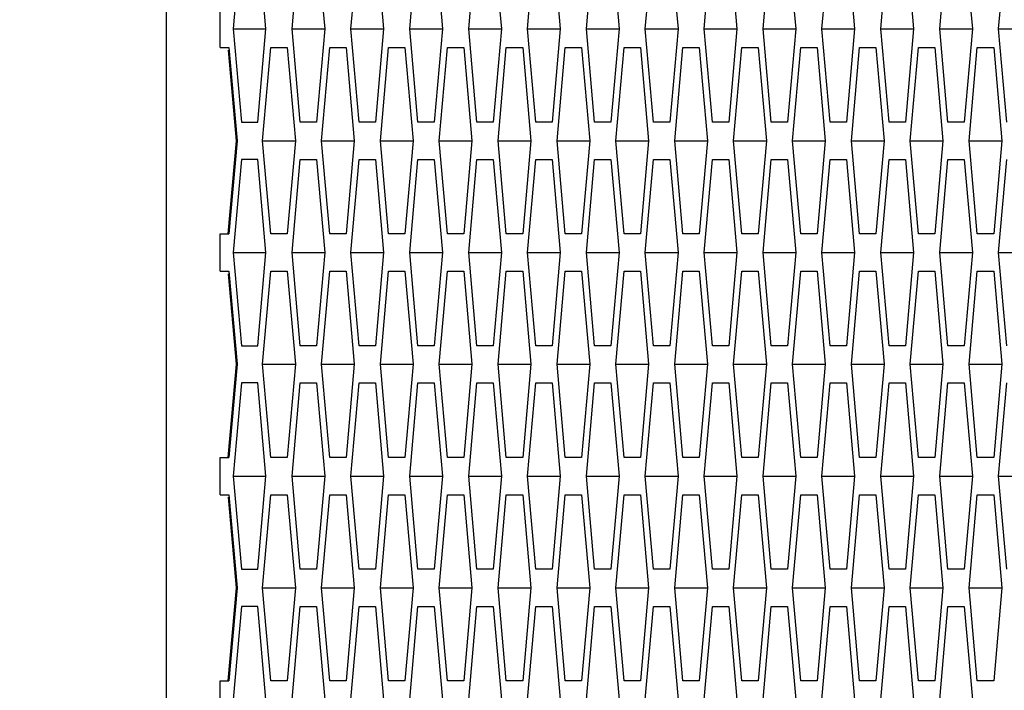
# Model space of a CAD drawing. Header units: millimetres. Extents: x 0 to 420, y 0 to 297.
# Tile 247 of 256: x 225.99 to 228.64, y 207.45 to 209.25. Entities that reach past the tile are written whole.
import ezdxf

# ---------------------------------------------------------------- set-up
doc = ezdxf.new("R2010")
doc.units = ezdxf.units.MM
doc.header["$LTSCALE"] = 23.1
doc.layers.get('0').update_dxf_attribs({"linetype": 'CONTINUOUS'})
doc.layers.add('DIM_PILOTEES', color=7, linetype='CONTINUOUS')
doc.styles.get("Standard").update_dxf_attribs({"font": 'txt', "width": 0.7})
doc.dimstyles.new('DIMSTYLE_1', dxfattribs={"dimtxt": 2.5, "dimasz": 3.5, "dimexe": 2, "dimexo": 0, "dimtad": 1, "dimdec": 0, "dimlfac": 10, "dimdsep": 46, "dimtxsty": 'Standard', "dimblk": '_FILLED', "dimblk1": '_FILLED', "dimblk2": '_FILLED', "dimcen": 0.09, "dimazin": 2, "dimtp": 1.2, "dimtm": 1.2, "dimtfac": 1, "dimtdec": 0, "dimtofl": 0, "dimtmove": 0, "dimatfit": 3, "dimldrblk": '_FILLED', "dimfxl": 0, "dimtolj": 1, "dimarcsym": 0})
doc.dimstyles.new('DIMSTYLE_2', dxfattribs={"dimtxt": 2.5, "dimasz": 3.5, "dimexe": 2, "dimexo": 0, "dimtad": 1, "dimdec": 0, "dimlfac": 10, "dimdsep": 46, "dimtxsty": 'Standard', "dimblk": '_FILLED', "dimblk1": '_FILLED', "dimblk2": '_FILLED', "dimcen": 0.09, "dimazin": 2, "dimtp": 0.5, "dimtm": 0.5, "dimtfac": 1, "dimtdec": 0, "dimtofl": 0, "dimtmove": 0, "dimatfit": 3, "dimldrblk": '_FILLED', "dimfxl": 0, "dimtolj": 1, "dimarcsym": 0})
doc.dimstyles.new('DIMSTYLE_4', dxfattribs={"dimtxt": 2.5, "dimasz": 3.5, "dimexe": 2, "dimexo": 0, "dimtad": 1, "dimdec": 0, "dimlfac": 10, "dimdsep": 46, "dimtxsty": 'Standard', "dimblk": '_FILLED', "dimblk1": '_FILLED', "dimblk2": '_FILLED', "dimcen": 0.09, "dimazin": 2, "dimtp": 0.8, "dimtm": 0.8, "dimtfac": 1, "dimtdec": 0, "dimtofl": 0, "dimtmove": 0, "dimatfit": 3, "dimldrblk": '_FILLED', "dimfxl": 0, "dimtolj": 1, "dimarcsym": 0})

# ---------------------------------------------------------------- blocks, each defined once
blk = doc.blocks.new('_FILLED')
at = {"color": 0, "linetype": 'ByBlock'}
blk.add_solid([(0, 0), (-1, 0.14286), (-1, -0.14286)], dxfattribs=at)
blk = doc.blocks.new('*D1')
at = {"layer": 'DIM_PILOTEES', "color": 2, "linetype": 'Continuous'}
for p, q in [((273.9153, 254.2086), (213.2201, 254.2086)), ((215.2201, 254.2086), (215.2201, 191.8279)), ((215.2201, 129.4471), (215.2201, 191.8279)), ((273.9407, 129.4471), (213.2201, 129.4471))]:
    blk.add_line(p, q, dxfattribs=at)
at = {"layer": 'DIM_PILOTEES', "color": 2, "linetype": 'Continuous', "xscale": 3.5, "yscale": 3.5, "zscale": 3.5}
for p, rotation in [((215.2201, 254.2086), 90), ((215.2201, 129.4471), 270)]:
    blk.add_blockref('_FILLED', p, dxfattribs=dict(at, rotation=rotation))
at = {"layer": 'DIM_PILOTEES', "color": 2, "linetype": 'Continuous', "insert": (212.0951, 191.6644), "char_height": 2.5, "width": 10.982143, "attachment_point": 2, "rotation": 90, "line_spacing_factor": 0.9}
blk.add_mtext('{\\ftxt;\\W0.0001;\\H0.0001;\\~}{\\ftxt;\\W2.9285714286;\\H2.5; }{\\ftxt;\\W0.0001;\\H0.0001;\\~}', dxfattribs=at)
blk = doc.blocks.new('*D2')
at = {"layer": 'DIM_PILOTEES', "color": 2, "linetype": 'Continuous'}
for p, q in [((226.3883, 206.1532), (226.3883, 267.8625)), ((243.2945, 226.4959), (243.2945, 267.8625)), ((226.3883, 265.8625), (218.8883, 265.8625)), ((218.8883, 265.8625), (234.8414, 265.8625)), ((250.7945, 265.8625), (234.8414, 265.8625)), ((243.2945, 265.8625), (250.7945, 265.8625))]:
    blk.add_line(p, q, dxfattribs=at)
at = {"layer": 'DIM_PILOTEES', "color": 2, "linetype": 'Continuous', "xscale": 3.5, "yscale": 3.5, "zscale": 3.5}
blk.add_blockref('_FILLED', (226.3883, 265.8625), dxfattribs=at)
at = {"layer": 'DIM_PILOTEES', "color": 2, "linetype": 'Continuous', "xscale": 3.5, "yscale": 3.5, "zscale": 3.5, "rotation": 180}
blk.add_blockref('_FILLED', (243.2945, 265.8625), dxfattribs=at)
at = {"layer": 'DIM_PILOTEES', "color": 2, "linetype": 'Continuous', "insert": (235.5503, 268.9875), "char_height": 2.5, "width": 8.035714, "attachment_point": 2, "line_spacing_factor": 0.9}
blk.add_mtext('{\\ftxt;\\W0.0001;\\H0.0001;\\~}{\\ftxt;\\W2.1428571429;\\H2.5; }{\\ftxt;\\W0.0001;\\H0.0001;\\~}', dxfattribs=at)
blk = doc.blocks.new('*D9')
at = {"layer": 'DIM_PILOTEES', "color": 2, "linetype": 'Continuous'}
for p, q in [((226.3883, 206.1532), (226.3883, 279.9641)), ((276.2211, 241.5579), (276.2211, 279.9641)), ((226.3883, 277.9641), (251.3047, 277.9641)), ((276.2211, 277.9641), (251.3047, 277.9641))]:
    blk.add_line(p, q, dxfattribs=at)
at = {"layer": 'DIM_PILOTEES', "color": 2, "linetype": 'Continuous', "xscale": 3.5, "yscale": 3.5, "zscale": 3.5, "rotation": 180}
blk.add_blockref('_FILLED', (226.3883, 277.9641), dxfattribs=at)
at = {"layer": 'DIM_PILOTEES', "color": 2, "linetype": 'Continuous', "xscale": 3.5, "yscale": 3.5, "zscale": 3.5}
blk.add_blockref('_FILLED', (276.2211, 277.9641), dxfattribs=at)
at = {"layer": 'DIM_PILOTEES', "color": 2, "linetype": 'Continuous', "insert": (253.158, 281.0891), "char_height": 2.5, "width": 8.839286, "attachment_point": 2, "line_spacing_factor": 0.9}
blk.add_mtext('{\\ftxt;\\W0.0001;\\H0.0001;\\~}{\\ftxt;\\W2.3571428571;\\H2.5; }{\\ftxt;\\W0.0001;\\H0.0001;\\~}', dxfattribs=at)

msp = doc.modelspace()

# ---------------------------------------------------------------- linework, layer by layer
at = {"color": 3, "linetype": 'Continuous'}
for p, q in [((226.5895, 209.472), (226.5676, 209.222)), ((226.6554, 209.222), (226.6335, 209.472)), ((226.7257, 209.222), (226.7476, 209.472)), ((226.7916, 209.472), (226.8135, 209.222)), ((226.8838, 209.222), (226.9057, 209.472)), ((226.9496, 209.472), (226.9716, 209.222)), ((227.0419, 209.222), (227.0638, 209.472)), ((227.1077, 209.472), (227.1297, 209.222)), ((227.2, 209.222), (227.2219, 209.472)), ((227.2658, 209.472), (227.2878, 209.222)), ((227.358, 209.222), (227.38, 209.472)), ((227.4239, 209.472), (227.4459, 209.222)), ((227.5161, 209.222), (227.5381, 209.472)), ((227.582, 209.472), (227.604, 209.222)), ((227.6742, 209.222), (227.6962, 209.472)), ((227.7401, 209.472), (227.7621, 209.222)), ((227.8323, 209.222), (227.8543, 209.472)), ((227.8982, 209.472), (227.9201, 209.222)), ((227.9904, 209.222), (228.0124, 209.472)), ((228.0563, 209.472), (228.0782, 209.222)), ((228.1485, 209.222), (228.1705, 209.472)), ((228.2144, 209.472), (228.2363, 209.222)), ((228.3066, 209.222), (228.3286, 209.472)), ((228.3725, 209.472), (228.3944, 209.222)), ((228.4647, 209.222), (228.4866, 209.472)), ((228.5306, 209.472), (228.5525, 209.222)), ((228.6228, 209.222), (228.6447, 209.472)), ((226.5324, 209.172), (226.5324, 209.272)), ((226.5676, 209.222), (226.5895, 208.972)), ((226.6335, 208.972), (226.6554, 209.222)), ((226.7476, 208.972), (226.7257, 209.222)), ((226.8135, 209.222), (226.7916, 208.972)), ((226.9057, 208.972), (226.8838, 209.222)), ((226.9716, 209.222), (226.9496, 208.972)), ((227.0638, 208.972), (227.0419, 209.222)), ((227.1297, 209.222), (227.1077, 208.972)), ((227.2219, 208.972), (227.2, 209.222)), ((227.2878, 209.222), (227.2658, 208.972)), ((227.38, 208.972), (227.358, 209.222)), ((227.4459, 209.222), (227.4239, 208.972)), ((227.5381, 208.972), (227.5161, 209.222)), ((227.604, 209.222), (227.582, 208.972)), ((227.6962, 208.972), (227.6742, 209.222)), ((227.7621, 209.222), (227.7401, 208.972)), ((227.8543, 208.972), (227.8323, 209.222)), ((227.9201, 209.222), (227.8982, 208.972)), ((228.0124, 208.972), (227.9904, 209.222)), ((228.0782, 209.222), (228.0563, 208.972)), ((228.1705, 208.972), (228.1485, 209.222)), ((228.2363, 209.222), (228.2144, 208.972)), ((228.3286, 208.972), (228.3066, 209.222)), ((228.3944, 209.222), (228.3725, 208.972)), ((228.4866, 208.972), (228.4647, 209.222)), ((228.5525, 209.222), (228.5306, 208.972)), ((228.6447, 208.972), (228.6228, 209.222)), ((226.5324, 209.172), (226.5555, 209.172)), ((226.5764, 208.922), (226.555, 209.1651)), ((226.5555, 209.172), (226.5785, 208.922)), ((226.6466, 208.922), (226.6686, 209.172)), ((226.6686, 209.172), (226.7125, 209.172)), ((226.7125, 209.172), (226.7345, 208.922)), ((226.8047, 208.922), (226.8267, 209.172)), ((226.8267, 209.172), (226.8706, 209.172)), ((226.8706, 209.172), (226.8926, 208.922)), ((226.9628, 208.922), (226.9848, 209.172)), ((226.9848, 209.172), (227.0287, 209.172)), ((227.0287, 209.172), (227.0506, 208.922)), ((227.1209, 208.922), (227.1429, 209.172)), ((227.1429, 209.172), (227.1868, 209.172)), ((227.1868, 209.172), (227.2087, 208.922)), ((227.279, 208.922), (227.301, 209.172)), ((227.301, 209.172), (227.3449, 209.172)), ((227.3449, 209.172), (227.3668, 208.922)), ((227.4371, 208.922), (227.459, 209.172)), ((227.459, 209.172), (227.503, 209.172)), ((227.503, 209.172), (227.5249, 208.922)), ((227.5952, 208.922), (227.6171, 209.172)), ((227.6171, 209.172), (227.6611, 209.172)), ((227.6611, 209.172), (227.683, 208.922)), ((227.7533, 208.922), (227.7752, 209.172)), ((227.7752, 209.172), (227.8191, 209.172)), ((227.8191, 209.172), (227.8411, 208.922)), ((227.9114, 208.922), (227.9333, 209.172)), ((227.9333, 209.172), (227.9772, 209.172)), ((227.9772, 209.172), (227.9992, 208.922)), ((228.0695, 208.922), (228.0914, 209.172)), ((228.0914, 209.172), (228.1353, 209.172)), ((228.1353, 209.172), (228.1573, 208.922)), ((228.2275, 208.922), (228.2495, 209.172)), ((228.2495, 209.172), (228.2934, 209.172)), ((228.2934, 209.172), (228.3154, 208.922)), ((228.3856, 208.922), (228.4076, 209.172)), ((228.4076, 209.172), (228.4515, 209.172)), ((228.4515, 209.172), (228.4735, 208.922)), ((228.5437, 208.922), (228.5657, 209.172)), ((228.5657, 209.172), (228.6096, 209.172)), ((228.6096, 209.172), (228.6316, 208.922)), ((226.5895, 208.972), (226.6335, 208.972)), ((226.7916, 208.972), (226.7476, 208.972)), ((226.9496, 208.972), (226.9057, 208.972)), ((227.1077, 208.972), (227.0638, 208.972)), ((227.2658, 208.972), (227.2219, 208.972)), ((227.4239, 208.972), (227.38, 208.972)), ((227.582, 208.972), (227.5381, 208.972)), ((227.7401, 208.972), (227.6962, 208.972)), ((227.8982, 208.972), (227.8543, 208.972)), ((228.0563, 208.972), (228.0124, 208.972)), ((228.2144, 208.972), (228.1705, 208.972)), ((228.3725, 208.972), (228.3286, 208.972)), ((228.5306, 208.972), (228.4866, 208.972)), ((226.5544, 208.672), (226.5764, 208.922)), ((226.5785, 208.922), (226.5555, 208.672)), ((226.6686, 208.672), (226.6466, 208.922)), ((226.7345, 208.922), (226.7125, 208.672)), ((226.8267, 208.672), (226.8047, 208.922)), ((226.8926, 208.922), (226.8706, 208.672)), ((226.9848, 208.672), (226.9628, 208.922)), ((227.0506, 208.922), (227.0287, 208.672)), ((227.1429, 208.672), (227.1209, 208.922)), ((227.2087, 208.922), (227.1868, 208.672)), ((227.301, 208.672), (227.279, 208.922)), ((227.3668, 208.922), (227.3449, 208.672)), ((227.459, 208.672), (227.4371, 208.922)), ((227.5249, 208.922), (227.503, 208.672)), ((227.6171, 208.672), (227.5952, 208.922)), ((227.683, 208.922), (227.6611, 208.672)), ((227.7752, 208.672), (227.7533, 208.922)), ((227.8411, 208.922), (227.8191, 208.672)), ((227.9333, 208.672), (227.9114, 208.922)), ((227.9992, 208.922), (227.9772, 208.672)), ((228.0914, 208.672), (228.0695, 208.922)), ((228.1573, 208.922), (228.1353, 208.672)), ((228.2495, 208.672), (228.2275, 208.922)), ((228.3154, 208.922), (228.2934, 208.672)), ((228.4076, 208.672), (228.3856, 208.922)), ((228.4735, 208.922), (228.4515, 208.672)), ((228.5657, 208.672), (228.5437, 208.922)), ((228.6316, 208.922), (228.6096, 208.672)), ((226.5895, 208.872), (226.5676, 208.622)), ((226.6335, 208.872), (226.5895, 208.872)), ((226.6554, 208.622), (226.6335, 208.872)), ((226.7257, 208.622), (226.7476, 208.872)), ((226.7476, 208.872), (226.7916, 208.872)), ((226.7916, 208.872), (226.8135, 208.622)), ((226.8838, 208.622), (226.9057, 208.872)), ((226.9057, 208.872), (226.9496, 208.872)), ((226.9496, 208.872), (226.9716, 208.622)), ((227.0419, 208.622), (227.0638, 208.872)), ((227.0638, 208.872), (227.1077, 208.872)), ((227.1077, 208.872), (227.1297, 208.622)), ((227.2, 208.622), (227.2219, 208.872)), ((227.2219, 208.872), (227.2658, 208.872)), ((227.2658, 208.872), (227.2878, 208.622)), ((227.358, 208.622), (227.38, 208.872)), ((227.38, 208.872), (227.4239, 208.872)), ((227.4239, 208.872), (227.4459, 208.622)), ((227.5161, 208.622), (227.5381, 208.872)), ((227.5381, 208.872), (227.582, 208.872)), ((227.582, 208.872), (227.604, 208.622)), ((227.6742, 208.622), (227.6962, 208.872)), ((227.6962, 208.872), (227.7401, 208.872)), ((227.7401, 208.872), (227.7621, 208.622)), ((227.8323, 208.622), (227.8543, 208.872)), ((227.8543, 208.872), (227.8982, 208.872)), ((227.8982, 208.872), (227.9201, 208.622)), ((227.9904, 208.622), (228.0124, 208.872)), ((228.0124, 208.872), (228.0563, 208.872)), ((228.0563, 208.872), (228.0782, 208.622)), ((228.1485, 208.622), (228.1705, 208.872)), ((228.1705, 208.872), (228.2144, 208.872)), ((228.2144, 208.872), (228.2363, 208.622)), ((228.3066, 208.622), (228.3286, 208.872)), ((228.3286, 208.872), (228.3725, 208.872)), ((228.3725, 208.872), (228.3944, 208.622)), ((228.4647, 208.622), (228.4866, 208.872)), ((228.4866, 208.872), (228.5306, 208.872)), ((228.5306, 208.872), (228.5525, 208.622)), ((228.6228, 208.622), (228.6447, 208.872)), ((226.5324, 208.572), (226.5324, 208.672)), ((226.5324, 208.672), (226.5555, 208.672)), ((226.7125, 208.672), (226.6686, 208.672)), ((226.8706, 208.672), (226.8267, 208.672)), ((227.0287, 208.672), (226.9848, 208.672)), ((227.1868, 208.672), (227.1429, 208.672)), ((227.3449, 208.672), (227.301, 208.672)), ((227.503, 208.672), (227.459, 208.672)), ((227.6611, 208.672), (227.6171, 208.672)), ((227.8191, 208.672), (227.7752, 208.672)), ((227.9772, 208.672), (227.9333, 208.672)), ((228.1353, 208.672), (228.0914, 208.672)), ((228.2934, 208.672), (228.2495, 208.672)), ((228.4515, 208.672), (228.4076, 208.672)), ((228.6096, 208.672), (228.5657, 208.672)), ((226.5676, 208.622), (226.5895, 208.372)), ((226.6335, 208.372), (226.6554, 208.622)), ((226.7476, 208.372), (226.7257, 208.622)), ((226.8135, 208.622), (226.7916, 208.372)), ((226.9057, 208.372), (226.8838, 208.622)), ((226.9716, 208.622), (226.9496, 208.372)), ((227.0638, 208.372), (227.0419, 208.622)), ((227.1297, 208.622), (227.1077, 208.372)), ((227.2219, 208.372), (227.2, 208.622)), ((227.2878, 208.622), (227.2658, 208.372)), ((227.38, 208.372), (227.358, 208.622)), ((227.4459, 208.622), (227.4239, 208.372)), ((227.5381, 208.372), (227.5161, 208.622)), ((227.604, 208.622), (227.582, 208.372)), ((227.6962, 208.372), (227.6742, 208.622)), ((227.7621, 208.622), (227.7401, 208.372)), ((227.8543, 208.372), (227.8323, 208.622)), ((227.9201, 208.622), (227.8982, 208.372)), ((228.0124, 208.372), (227.9904, 208.622)), ((228.0782, 208.622), (228.0563, 208.372)), ((228.1705, 208.372), (228.1485, 208.622)), ((228.2363, 208.622), (228.2144, 208.372)), ((228.3286, 208.372), (228.3066, 208.622)), ((228.3944, 208.622), (228.3725, 208.372)), ((228.4866, 208.372), (228.4647, 208.622)), ((228.5525, 208.622), (228.5306, 208.372)), ((228.6447, 208.372), (228.6228, 208.622)), ((226.5324, 208.572), (226.5555, 208.572)), ((226.5555, 208.572), (226.5785, 208.322)), ((226.6466, 208.322), (226.6686, 208.572)), ((226.6686, 208.572), (226.7125, 208.572)), ((226.7125, 208.572), (226.7345, 208.322)), ((226.8047, 208.322), (226.8267, 208.572)), ((226.8267, 208.572), (226.8706, 208.572)), ((226.8706, 208.572), (226.8926, 208.322)), ((226.9628, 208.322), (226.9848, 208.572)), ((226.9848, 208.572), (227.0287, 208.572)), ((227.0287, 208.572), (227.0506, 208.322)), ((227.1209, 208.322), (227.1429, 208.572)), ((227.1429, 208.572), (227.1868, 208.572)), ((227.1868, 208.572), (227.2087, 208.322)), ((227.279, 208.322), (227.301, 208.572)), ((227.301, 208.572), (227.3449, 208.572)), ((227.3449, 208.572), (227.3668, 208.322)), ((227.4371, 208.322), (227.459, 208.572)), ((227.459, 208.572), (227.503, 208.572)), ((227.503, 208.572), (227.5249, 208.322)), ((227.5952, 208.322), (227.6171, 208.572)), ((227.6171, 208.572), (227.6611, 208.572)), ((227.6611, 208.572), (227.683, 208.322)), ((227.7533, 208.322), (227.7752, 208.572)), ((227.7752, 208.572), (227.8191, 208.572)), ((227.8191, 208.572), (227.8411, 208.322)), ((227.9114, 208.322), (227.9333, 208.572)), ((227.9333, 208.572), (227.9772, 208.572)), ((227.9772, 208.572), (227.9992, 208.322)), ((228.0695, 208.322), (228.0914, 208.572)), ((228.0914, 208.572), (228.1353, 208.572)), ((228.1353, 208.572), (228.1573, 208.322)), ((228.2275, 208.322), (228.2495, 208.572)), ((228.2495, 208.572), (228.2934, 208.572)), ((228.2934, 208.572), (228.3154, 208.322)), ((228.3856, 208.322), (228.4076, 208.572)), ((228.4076, 208.572), (228.4515, 208.572)), ((228.4515, 208.572), (228.4735, 208.322)), ((228.5437, 208.322), (228.5657, 208.572)), ((228.5657, 208.572), (228.6096, 208.572)), ((228.6096, 208.572), (228.6316, 208.322)), ((226.5764, 208.322), (226.555, 208.5651)), ((226.5895, 208.372), (226.6335, 208.372)), ((226.7916, 208.372), (226.7476, 208.372)), ((226.9496, 208.372), (226.9057, 208.372)), ((227.1077, 208.372), (227.0638, 208.372)), ((227.2658, 208.372), (227.2219, 208.372)), ((227.4239, 208.372), (227.38, 208.372)), ((227.582, 208.372), (227.5381, 208.372)), ((227.7401, 208.372), (227.6962, 208.372)), ((227.8982, 208.372), (227.8543, 208.372)), ((228.0563, 208.372), (228.0124, 208.372)), ((228.2144, 208.372), (228.1705, 208.372)), ((228.3725, 208.372), (228.3286, 208.372)), ((228.5306, 208.372), (228.4866, 208.372)), ((226.5544, 208.072), (226.5764, 208.322)), ((226.5785, 208.322), (226.5555, 208.072)), ((226.6686, 208.072), (226.6466, 208.322)), ((226.7345, 208.322), (226.7125, 208.072)), ((226.8267, 208.072), (226.8047, 208.322)), ((226.8926, 208.322), (226.8706, 208.072)), ((226.9848, 208.072), (226.9628, 208.322)), ((227.0506, 208.322), (227.0287, 208.072)), ((227.1429, 208.072), (227.1209, 208.322)), ((227.2087, 208.322), (227.1868, 208.072)), ((227.301, 208.072), (227.279, 208.322)), ((227.3668, 208.322), (227.3449, 208.072)), ((227.459, 208.072), (227.4371, 208.322)), ((227.5249, 208.322), (227.503, 208.072)), ((227.6171, 208.072), (227.5952, 208.322)), ((227.683, 208.322), (227.6611, 208.072)), ((227.7752, 208.072), (227.7533, 208.322)), ((227.8411, 208.322), (227.8191, 208.072)), ((227.9333, 208.072), (227.9114, 208.322)), ((227.9992, 208.322), (227.9772, 208.072)), ((228.0914, 208.072), (228.0695, 208.322)), ((228.1573, 208.322), (228.1353, 208.072)), ((228.2495, 208.072), (228.2275, 208.322)), ((228.3154, 208.322), (228.2934, 208.072)), ((228.4076, 208.072), (228.3856, 208.322)), ((228.4735, 208.322), (228.4515, 208.072)), ((228.5657, 208.072), (228.5437, 208.322)), ((228.6316, 208.322), (228.6096, 208.072)), ((226.5895, 208.272), (226.5676, 208.022)), ((226.6335, 208.272), (226.5895, 208.272)), ((226.6554, 208.022), (226.6335, 208.272)), ((226.7257, 208.022), (226.7476, 208.272)), ((226.7476, 208.272), (226.7916, 208.272)), ((226.7916, 208.272), (226.8135, 208.022)), ((226.8838, 208.022), (226.9057, 208.272)), ((226.9057, 208.272), (226.9496, 208.272)), ((226.9496, 208.272), (226.9716, 208.022)), ((227.0419, 208.022), (227.0638, 208.272)), ((227.0638, 208.272), (227.1077, 208.272)), ((227.1077, 208.272), (227.1297, 208.022)), ((227.2, 208.022), (227.2219, 208.272)), ((227.2219, 208.272), (227.2658, 208.272)), ((227.2658, 208.272), (227.2878, 208.022)), ((227.358, 208.022), (227.38, 208.272)), ((227.38, 208.272), (227.4239, 208.272)), ((227.4239, 208.272), (227.4459, 208.022)), ((227.5161, 208.022), (227.5381, 208.272)), ((227.5381, 208.272), (227.582, 208.272)), ((227.582, 208.272), (227.604, 208.022)), ((227.6742, 208.022), (227.6962, 208.272)), ((227.6962, 208.272), (227.7401, 208.272)), ((227.7401, 208.272), (227.7621, 208.022)), ((227.8323, 208.022), (227.8543, 208.272)), ((227.8543, 208.272), (227.8982, 208.272)), ((227.8982, 208.272), (227.9201, 208.022)), ((227.9904, 208.022), (228.0124, 208.272)), ((228.0124, 208.272), (228.0563, 208.272)), ((228.0563, 208.272), (228.0782, 208.022)), ((228.1485, 208.022), (228.1705, 208.272)), ((228.1705, 208.272), (228.2144, 208.272)), ((228.2144, 208.272), (228.2363, 208.022)), ((228.3066, 208.022), (228.3286, 208.272)), ((228.3286, 208.272), (228.3725, 208.272)), ((228.3725, 208.272), (228.3944, 208.022)), ((228.4647, 208.022), (228.4866, 208.272)), ((228.4866, 208.272), (228.5306, 208.272)), ((228.5306, 208.272), (228.5525, 208.022)), ((228.6228, 208.022), (228.6447, 208.272)), ((226.5324, 207.972), (226.5324, 208.072)), ((226.5324, 208.072), (226.5555, 208.072)), ((226.7125, 208.072), (226.6686, 208.072)), ((226.8706, 208.072), (226.8267, 208.072)), ((227.0287, 208.072), (226.9848, 208.072)), ((227.1868, 208.072), (227.1429, 208.072)), ((227.3449, 208.072), (227.301, 208.072)), ((227.503, 208.072), (227.459, 208.072)), ((227.6611, 208.072), (227.6171, 208.072)), ((227.8191, 208.072), (227.7752, 208.072)), ((227.9772, 208.072), (227.9333, 208.072)), ((228.1353, 208.072), (228.0914, 208.072)), ((228.2934, 208.072), (228.2495, 208.072)), ((228.4515, 208.072), (228.4076, 208.072)), ((228.6096, 208.072), (228.5657, 208.072)), ((226.5676, 208.022), (226.5895, 207.772)), ((226.6335, 207.772), (226.6554, 208.022)), ((226.7476, 207.772), (226.7257, 208.022)), ((226.8135, 208.022), (226.7916, 207.772)), ((226.9057, 207.772), (226.8838, 208.022)), ((226.9716, 208.022), (226.9496, 207.772)), ((227.0638, 207.772), (227.0419, 208.022)), ((227.1297, 208.022), (227.1077, 207.772)), ((227.2219, 207.772), (227.2, 208.022)), ((227.2878, 208.022), (227.2658, 207.772)), ((227.38, 207.772), (227.358, 208.022)), ((227.4459, 208.022), (227.4239, 207.772)), ((227.5381, 207.772), (227.5161, 208.022)), ((227.604, 208.022), (227.582, 207.772)), ((227.6962, 207.772), (227.6742, 208.022)), ((227.7621, 208.022), (227.7401, 207.772)), ((227.8543, 207.772), (227.8323, 208.022)), ((227.9201, 208.022), (227.8982, 207.772)), ((228.0124, 207.772), (227.9904, 208.022)), ((228.0782, 208.022), (228.0563, 207.772)), ((228.1705, 207.772), (228.1485, 208.022)), ((228.2363, 208.022), (228.2144, 207.772)), ((228.3286, 207.772), (228.3066, 208.022)), ((228.3944, 208.022), (228.3725, 207.772)), ((228.4866, 207.772), (228.4647, 208.022)), ((228.5525, 208.022), (228.5306, 207.772)), ((228.6447, 207.772), (228.6228, 208.022)), ((226.5324, 207.972), (226.5555, 207.972)), ((226.5764, 207.722), (226.555, 207.9651)), ((226.5555, 207.972), (226.5785, 207.722)), ((226.6466, 207.722), (226.6686, 207.972)), ((226.6686, 207.972), (226.7125, 207.972)), ((226.7125, 207.972), (226.7345, 207.722)), ((226.8047, 207.722), (226.8267, 207.972)), ((226.8267, 207.972), (226.8706, 207.972)), ((226.8706, 207.972), (226.8926, 207.722)), ((226.9628, 207.722), (226.9848, 207.972)), ((226.9848, 207.972), (227.0287, 207.972)), ((227.0287, 207.972), (227.0506, 207.722)), ((227.1209, 207.722), (227.1429, 207.972)), ((227.1429, 207.972), (227.1868, 207.972)), ((227.1868, 207.972), (227.2087, 207.722)), ((227.279, 207.722), (227.301, 207.972)), ((227.301, 207.972), (227.3449, 207.972)), ((227.3449, 207.972), (227.3668, 207.722)), ((227.4371, 207.722), (227.459, 207.972)), ((227.459, 207.972), (227.503, 207.972)), ((227.503, 207.972), (227.5249, 207.722)), ((227.5952, 207.722), (227.6171, 207.972)), ((227.6171, 207.972), (227.6611, 207.972)), ((227.6611, 207.972), (227.683, 207.722)), ((227.7533, 207.722), (227.7752, 207.972)), ((227.7752, 207.972), (227.8191, 207.972)), ((227.8191, 207.972), (227.8411, 207.722)), ((227.9114, 207.722), (227.9333, 207.972)), ((227.9333, 207.972), (227.9772, 207.972)), ((227.9772, 207.972), (227.9992, 207.722)), ((228.0695, 207.722), (228.0914, 207.972)), ((228.0914, 207.972), (228.1353, 207.972)), ((228.1353, 207.972), (228.1573, 207.722)), ((228.2275, 207.722), (228.2495, 207.972)), ((228.2495, 207.972), (228.2934, 207.972)), ((228.2934, 207.972), (228.3154, 207.722)), ((228.3856, 207.722), (228.4076, 207.972)), ((228.4076, 207.972), (228.4515, 207.972)), ((228.4515, 207.972), (228.4735, 207.722)), ((228.5437, 207.722), (228.5657, 207.972)), ((228.5657, 207.972), (228.6096, 207.972)), ((228.6096, 207.972), (228.6316, 207.722)), ((226.5895, 207.772), (226.6335, 207.772)), ((226.7916, 207.772), (226.7476, 207.772)), ((226.9496, 207.772), (226.9057, 207.772)), ((227.1077, 207.772), (227.0638, 207.772)), ((227.2658, 207.772), (227.2219, 207.772)), ((227.4239, 207.772), (227.38, 207.772)), ((227.582, 207.772), (227.5381, 207.772)), ((227.7401, 207.772), (227.6962, 207.772)), ((227.8982, 207.772), (227.8543, 207.772)), ((228.0563, 207.772), (228.0124, 207.772)), ((228.2144, 207.772), (228.1705, 207.772)), ((228.3725, 207.772), (228.3286, 207.772)), ((228.5306, 207.772), (228.4866, 207.772)), ((226.5544, 207.472), (226.5764, 207.722)), ((226.5785, 207.722), (226.5555, 207.472)), ((226.6686, 207.472), (226.6466, 207.722)), ((226.7345, 207.722), (226.7125, 207.472)), ((226.8267, 207.472), (226.8047, 207.722)), ((226.8926, 207.722), (226.8706, 207.472)), ((226.9848, 207.472), (226.9628, 207.722)), ((227.0506, 207.722), (227.0287, 207.472)), ((227.1429, 207.472), (227.1209, 207.722)), ((227.2087, 207.722), (227.1868, 207.472)), ((227.301, 207.472), (227.279, 207.722)), ((227.3668, 207.722), (227.3449, 207.472)), ((227.459, 207.472), (227.4371, 207.722)), ((227.5249, 207.722), (227.503, 207.472)), ((227.6171, 207.472), (227.5952, 207.722)), ((227.683, 207.722), (227.6611, 207.472)), ((227.7752, 207.472), (227.7533, 207.722)), ((227.8411, 207.722), (227.8191, 207.472)), ((227.9333, 207.472), (227.9114, 207.722)), ((227.9992, 207.722), (227.9772, 207.472)), ((228.0914, 207.472), (228.0695, 207.722)), ((228.1573, 207.722), (228.1353, 207.472)), ((228.2495, 207.472), (228.2275, 207.722)), ((228.3154, 207.722), (228.2934, 207.472)), ((228.4076, 207.472), (228.3856, 207.722)), ((228.4735, 207.722), (228.4515, 207.472)), ((228.5657, 207.472), (228.5437, 207.722)), ((228.6316, 207.722), (228.6096, 207.472)), ((226.5895, 207.672), (226.5676, 207.422)), ((226.6335, 207.672), (226.5895, 207.672)), ((226.6554, 207.422), (226.6335, 207.672)), ((226.7257, 207.422), (226.7476, 207.672)), ((226.7476, 207.672), (226.7916, 207.672)), ((226.7916, 207.672), (226.8135, 207.422)), ((226.8838, 207.422), (226.9057, 207.672)), ((226.9057, 207.672), (226.9496, 207.672)), ((226.9496, 207.672), (226.9716, 207.422)), ((227.0419, 207.422), (227.0638, 207.672)), ((227.0638, 207.672), (227.1077, 207.672)), ((227.1077, 207.672), (227.1297, 207.422)), ((227.2, 207.422), (227.2219, 207.672)), ((227.2219, 207.672), (227.2658, 207.672)), ((227.2658, 207.672), (227.2878, 207.422)), ((227.358, 207.422), (227.38, 207.672)), ((227.38, 207.672), (227.4239, 207.672)), ((227.4239, 207.672), (227.4459, 207.422)), ((227.5161, 207.422), (227.5381, 207.672)), ((227.5381, 207.672), (227.582, 207.672)), ((227.582, 207.672), (227.604, 207.422)), ((227.6742, 207.422), (227.6962, 207.672)), ((227.6962, 207.672), (227.7401, 207.672)), ((227.7401, 207.672), (227.7621, 207.422)), ((227.8323, 207.422), (227.8543, 207.672)), ((227.8543, 207.672), (227.8982, 207.672)), ((227.8982, 207.672), (227.9201, 207.422)), ((227.9904, 207.422), (228.0124, 207.672)), ((228.0124, 207.672), (228.0563, 207.672)), ((228.0563, 207.672), (228.0782, 207.422)), ((228.1485, 207.422), (228.1705, 207.672)), ((228.1705, 207.672), (228.2144, 207.672)), ((228.2144, 207.672), (228.2363, 207.422)), ((228.3066, 207.422), (228.3286, 207.672)), ((228.3286, 207.672), (228.3725, 207.672)), ((228.3725, 207.672), (228.3944, 207.422)), ((228.4647, 207.422), (228.4866, 207.672)), ((228.4866, 207.672), (228.5306, 207.672)), ((228.5306, 207.672), (228.5525, 207.422)), ((226.5324, 207.372), (226.5324, 207.472)), ((226.5324, 207.472), (226.5555, 207.472)), ((226.7125, 207.472), (226.6686, 207.472)), ((226.8706, 207.472), (226.8267, 207.472)), ((227.0287, 207.472), (226.9848, 207.472)), ((227.1868, 207.472), (227.1429, 207.472)), ((227.3449, 207.472), (227.301, 207.472)), ((227.503, 207.472), (227.459, 207.472)), ((227.6611, 207.472), (227.6171, 207.472)), ((227.8191, 207.472), (227.7752, 207.472)), ((227.9772, 207.472), (227.9333, 207.472)), ((228.1353, 207.472), (228.0914, 207.472)), ((228.2934, 207.472), (228.2495, 207.472)), ((228.4515, 207.472), (228.4076, 207.472)), ((228.6096, 207.472), (228.5657, 207.472))]:
    msp.add_line(p, q, dxfattribs=at)
at = {"color": 7, "linetype": 'Continuous'}
for p, q in [((226.5676, 209.222), (226.6554, 209.222)), ((226.7257, 209.222), (226.8135, 209.222)), ((226.8838, 209.222), (226.9716, 209.222)), ((227.0419, 209.222), (227.1297, 209.222)), ((227.2, 209.222), (227.2878, 209.222)), ((227.358, 209.222), (227.4459, 209.222)), ((227.5161, 209.222), (227.604, 209.222)), ((227.6742, 209.222), (227.7621, 209.222)), ((227.8323, 209.222), (227.9201, 209.222)), ((227.9904, 209.222), (228.0782, 209.222)), ((228.1485, 209.222), (228.2363, 209.222)), ((228.3066, 209.222), (228.3944, 209.222)), ((228.4647, 209.222), (228.5525, 209.222)), ((228.6228, 209.222), (228.7106, 209.222)), ((226.6466, 208.922), (226.7345, 208.922)), ((226.8047, 208.922), (226.8926, 208.922)), ((226.9628, 208.922), (227.0506, 208.922)), ((227.1209, 208.922), (227.2087, 208.922)), ((227.279, 208.922), (227.3668, 208.922)), ((227.4371, 208.922), (227.5249, 208.922)), ((227.5952, 208.922), (227.683, 208.922)), ((227.7533, 208.922), (227.8411, 208.922)), ((227.9114, 208.922), (227.9992, 208.922)), ((228.0695, 208.922), (228.1573, 208.922)), ((228.2275, 208.922), (228.3154, 208.922)), ((228.3856, 208.922), (228.4735, 208.922)), ((228.5437, 208.922), (228.6316, 208.922)), ((226.5676, 208.622), (226.6554, 208.622)), ((226.7257, 208.622), (226.8135, 208.622)), ((226.8838, 208.622), (226.9716, 208.622)), ((227.0419, 208.622), (227.1297, 208.622)), ((227.2, 208.622), (227.2878, 208.622)), ((227.358, 208.622), (227.4459, 208.622)), ((227.5161, 208.622), (227.604, 208.622)), ((227.6742, 208.622), (227.7621, 208.622)), ((227.8323, 208.622), (227.9201, 208.622)), ((227.9904, 208.622), (228.0782, 208.622)), ((228.1485, 208.622), (228.2363, 208.622)), ((228.3066, 208.622), (228.3944, 208.622)), ((228.4647, 208.622), (228.5525, 208.622)), ((228.6228, 208.622), (228.7106, 208.622)), ((226.6466, 208.322), (226.7345, 208.322)), ((226.8047, 208.322), (226.8926, 208.322)), ((226.9628, 208.322), (227.0506, 208.322)), ((227.1209, 208.322), (227.2087, 208.322)), ((227.279, 208.322), (227.3668, 208.322)), ((227.4371, 208.322), (227.5249, 208.322)), ((227.5952, 208.322), (227.683, 208.322)), ((227.7533, 208.322), (227.8411, 208.322)), ((227.9114, 208.322), (227.9992, 208.322)), ((228.0695, 208.322), (228.1573, 208.322)), ((228.2275, 208.322), (228.3154, 208.322)), ((228.3856, 208.322), (228.4735, 208.322)), ((228.5437, 208.322), (228.6316, 208.322)), ((226.5676, 208.022), (226.6554, 208.022)), ((226.7257, 208.022), (226.8135, 208.022)), ((226.8838, 208.022), (226.9716, 208.022)), ((227.0419, 208.022), (227.1297, 208.022)), ((227.2, 208.022), (227.2878, 208.022)), ((227.358, 208.022), (227.4459, 208.022)), ((227.5161, 208.022), (227.604, 208.022)), ((227.6742, 208.022), (227.7621, 208.022)), ((227.8323, 208.022), (227.9201, 208.022)), ((227.9904, 208.022), (228.0782, 208.022)), ((228.1485, 208.022), (228.2363, 208.022)), ((228.3066, 208.022), (228.3944, 208.022)), ((228.4647, 208.022), (228.5525, 208.022)), ((228.6228, 208.022), (228.7106, 208.022)), ((226.6466, 207.722), (226.7345, 207.722)), ((226.8047, 207.722), (226.8926, 207.722)), ((226.9628, 207.722), (227.0506, 207.722)), ((227.1209, 207.722), (227.2087, 207.722)), ((227.279, 207.722), (227.3668, 207.722)), ((227.4371, 207.722), (227.5249, 207.722)), ((227.5952, 207.722), (227.683, 207.722)), ((227.7533, 207.722), (227.8411, 207.722)), ((227.9114, 207.722), (227.9992, 207.722)), ((228.0695, 207.722), (228.1573, 207.722)), ((228.2275, 207.722), (228.3154, 207.722)), ((228.3856, 207.722), (228.4735, 207.722)), ((228.5437, 207.722), (228.6316, 207.722))]:
    msp.add_line(p, q, dxfattribs=at)

# ---------------------------------------------------------------- dimensions: what is measured, and where the dimension line sits
at = {"layer": 'DIM_PILOTEES', "color": 2, "linetype": 'Continuous'}
for base, p1, p2, angle, text, dimstyle, picture, middle in [((226.3883, 277.9641), (276.2211, 241.5579), (226.3883, 206.1532), 180, '{\\ftxt;\\W0.0001;\\H0.0001;\\~}{\\ftxt;\\W2.3571428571;\\H2.5; }{\\ftxt;\\W0.0001;\\H0.0001;\\~}', 'DIMSTYLE_4', '*D9', (252.8009, 277.9641)), ((226.3883, 265.8625), (243.2945, 226.4959), (226.3883, 206.1532), 180, '{\\ftxt;\\W0.0001;\\H0.0001;\\~}{\\ftxt;\\W2.1428571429;\\H2.5; }{\\ftxt;\\W0.0001;\\H0.0001;\\~}', 'DIMSTYLE_2', '*D2', (235.1932, 265.8625)), ((215.2201, 254.2086), (273.9407, 129.4471), (273.9153, 254.2086), 90, '{\\ftxt;\\W0.0001;\\H0.0001;\\~}{\\ftxt;\\W2.9285714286;\\H2.5; }{\\ftxt;\\W0.0001;\\H0.0001;\\~}', 'DIMSTYLE_1', '*D1', (215.2201, 191.3072))]:
    dim = msp.add_linear_dim(base=base, p1=p1, p2=p2, angle=angle, text=text, dimstyle=dimstyle, dxfattribs=at)
    dim.commit()
    dim.dimension.update_dxf_attribs({"geometry": picture, "text_midpoint": middle, "dimtype": 160})

doc.saveas('drawing.dxf')
